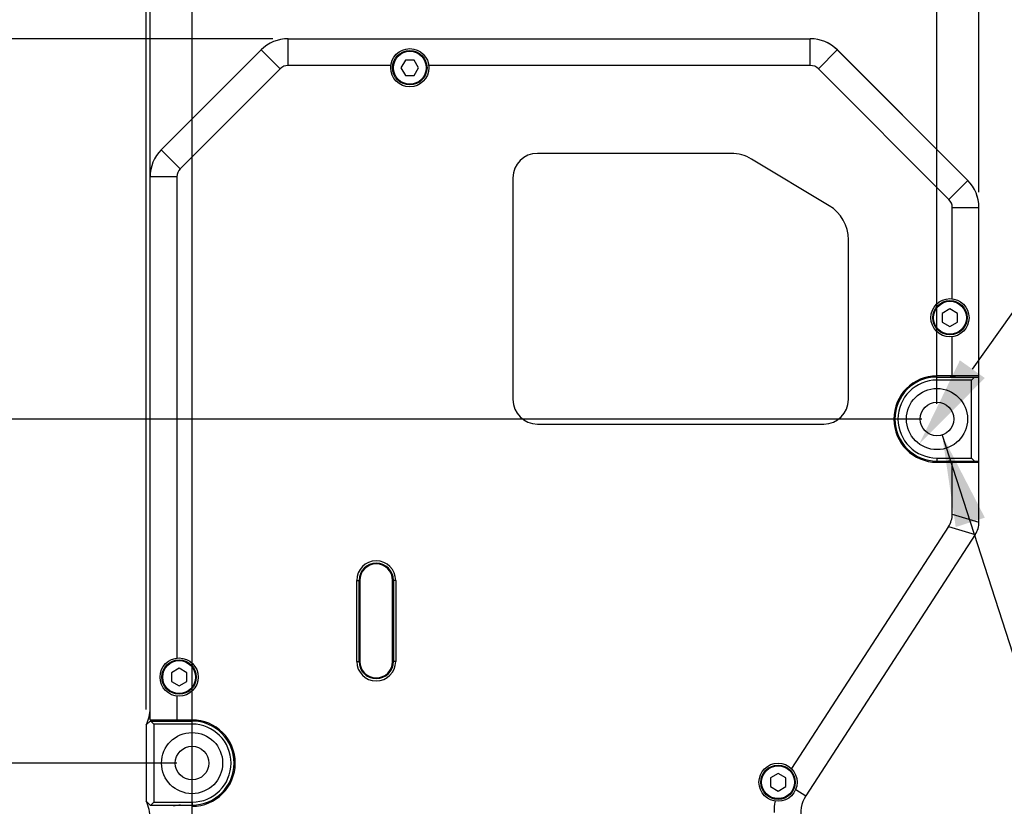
# Model space of a CAD drawing. Header units: millimetres. Extents: x 25 to 415, y 5 to 292.
# Tile 14 of 38: x 153 to 185, y 166 to 192. Entities that reach past the tile are written whole.
import ezdxf
from ezdxf.enums import TextEntityAlignment as Align

# ---------------------------------------------------------------- set-up
doc = ezdxf.new("R2010")
doc.units = ezdxf.units.MM
doc.header["$LTSCALE"] = 23.1
doc.header["$PDMODE"] = 3
doc.header["$PDSIZE"] = 8
doc.layers.get('0').update_dxf_attribs({"linetype": 'CONTINUOUS'})
doc.layers.get('Defpoints').update_dxf_attribs({"linetype": 'CONTINUOUS'})
doc.layers.add('00_COMPONENTS', color=7, linetype='CONTINUOUS')
doc.layers.add('51__DRAFT_DIMS', color=7, linetype='CONTINUOUS')
doc.styles.get("Standard").update_dxf_attribs({"font": 'simfang.ttf'})
doc.dimstyles.new('DIMSTYLE_1', dxfattribs={"dimtxt": 3, "dimasz": 3, "dimexe": 2.5, "dimexo": 0.5, "dimgap": 0.75, "dimtad": 1, "dimlfac": 4, "dimdsep": 46, "dimtxsty": 'STANDARD', "dimblk": '_FILLED', "dimblk1": '_FILLED', "dimblk2": '_FILLED', "dimcen": 0.09, "dimclrt": 3, "dimazin": 2, "dimtp": 0.3, "dimtm": 0.3, "dimtfac": 1, "dimtofl": 0, "dimtmove": 0, "dimatfit": 3, "dimldrblk": '_FILLED', "dimfxl": 1, "dimtolj": 1, "dimarcsym": 0})
doc.dimstyles.new('DIMSTYLE_2', dxfattribs={"dimtxt": 3, "dimasz": 3, "dimexe": 2.5, "dimexo": 0.5, "dimgap": 0.75, "dimtad": 1, "dimlfac": 4, "dimdsep": 46, "dimtxsty": 'STANDARD', "dimblk": '_FILLED', "dimblk1": '_FILLED', "dimblk2": '_FILLED', "dimcen": 0.09, "dimclrt": 3, "dimazin": 2, "dimtp": 0.5, "dimtm": 0.5, "dimtfac": 1, "dimtofl": 0, "dimtmove": 0, "dimatfit": 3, "dimldrblk": '_FILLED', "dimfxl": 1, "dimtolj": 1, "dimarcsym": 0})
doc.dimstyles.new('DIMSTYLE_3', dxfattribs={"dimtxt": 3, "dimasz": 3, "dimexe": 2.5, "dimexo": 0.5, "dimgap": 0.75, "dimtad": 1, "dimlfac": 4, "dimdsep": 46, "dimtxsty": 'STANDARD', "dimblk": '_FILLED', "dimblk1": '_FILLED', "dimblk2": '_FILLED', "dimcen": 0.09, "dimclrt": 3, "dimazin": 2, "dimtp": 0.1, "dimtm": 0.1, "dimtfac": 1, "dimtofl": 0, "dimtmove": 0, "dimatfit": 3, "dimldrblk": '_FILLED', "dimfxl": 1, "dimtolj": 1, "dimarcsym": 0})
doc.dimstyles.new('DIMSTYLE_4', dxfattribs={"dimtxt": 3, "dimasz": 3, "dimexe": 2.5, "dimexo": 0.5, "dimtad": 1, "dimlfac": 4, "dimdsep": 46, "dimtxsty": 'STANDARD', "dimblk": '_FILLED', "dimblk1": '_FILLED', "dimblk2": '_FILLED', "dimcen": 0.09, "dimclrt": 3, "dimazin": 2, "dimtp": 0.1, "dimtm": 0.1, "dimtfac": 1, "dimtofl": 0, "dimtmove": 0, "dimatfit": 1, "dimldrblk": '_FILLED', "dimfxl": 1, "dimtolj": 1, "dimarcsym": 0})
doc.dimstyles.new('DIMSTYLE_5', dxfattribs={"dimtxt": 3, "dimasz": 3, "dimexe": 2.5, "dimexo": 0.5, "dimtad": 1, "dimlfac": 4, "dimdsep": 46, "dimtxsty": 'STANDARD', "dimblk": '_FILLED', "dimblk1": '_FILLED', "dimblk2": '_FILLED', "dimcen": 0.09, "dimclrt": 3, "dimazin": 2, "dimtp": 0.2, "dimtm": 0.2, "dimtfac": 1, "dimtofl": 0, "dimtmove": 0, "dimatfit": 1, "dimldrblk": '_FILLED', "dimfxl": 1, "dimtolj": 1, "dimarcsym": 0})

# ---------------------------------------------------------------- blocks, each defined once
blk = doc.blocks.new('_FILLED')
at = {"color": 0, "linetype": 'ByBlock'}
blk.add_solid([(0, 0), (-1, 0.167), (-1, -0.167)], dxfattribs=at)
blk = doc.blocks.new('*D2')
at = {"layer": '51__DRAFT_DIMS', "color": 4}
for p, q in [((157.304, 169.082), (157.304, 213.262)), ((184.554, 186), (184.554, 213.262)), ((157.304, 210.762), (170.929, 210.762)), ((184.554, 210.762), (170.929, 210.762))]:
    blk.add_line(p, q, dxfattribs=at)
at = {"layer": '51__DRAFT_DIMS', "color": 4, "xscale": 3, "yscale": 3, "zscale": 3, "rotation": 180}
blk.add_blockref('_FILLED', (157.304, 210.762), dxfattribs=at)
at = {"layer": '51__DRAFT_DIMS', "color": 4, "xscale": 3, "yscale": 3, "zscale": 3}
blk.add_blockref('_FILLED', (184.554, 210.762), dxfattribs=at)
at = {"layer": '51__DRAFT_DIMS', "color": 3}
blk.add_text('109', height=3, dxfattribs=at).set_placement((170.929, 211.512), align=Align.CENTER)
blk = doc.blocks.new('*D3')
at = {"layer": '51__DRAFT_DIMS', "color": 4}
for p, q in [((161.446, 191.02), (137.543, 191.02)), ((140.043, 191.02), (140.043, 159.145)), ((140.043, 127.27), (140.043, 159.145)), ((171.741, 127.27), (137.543, 127.27))]:
    blk.add_line(p, q, dxfattribs=at)
at = {"layer": '51__DRAFT_DIMS', "color": 4, "xscale": 3, "yscale": 3, "zscale": 3}
for p, rotation in [((140.043, 191.02), 90), ((140.043, 127.27), 270)]:
    blk.add_blockref('_FILLED', p, dxfattribs=dict(at, rotation=rotation))
at = {"layer": '51__DRAFT_DIMS', "color": 3}
blk.add_text('255', height=3, rotation=90, dxfattribs=at).set_placement((139.293, 159.145), align=Align.CENTER)
blk = doc.blocks.new('*D4')
at = {"layer": '51__DRAFT_DIMS', "color": 4}
for p, q in [((158.804, 151.582), (158.804, 207.074)), ((184.554, 186), (184.554, 207.074)), ((158.804, 204.574), (171.679, 204.574)), ((184.554, 204.574), (171.679, 204.574))]:
    blk.add_line(p, q, dxfattribs=at)
at = {"layer": '51__DRAFT_DIMS', "color": 4, "xscale": 3, "yscale": 3, "zscale": 3, "rotation": 180}
blk.add_blockref('_FILLED', (158.804, 204.574), dxfattribs=at)
at = {"layer": '51__DRAFT_DIMS', "color": 4, "xscale": 3, "yscale": 3, "zscale": 3}
blk.add_blockref('_FILLED', (184.554, 204.574), dxfattribs=at)
at = {"layer": '51__DRAFT_DIMS', "color": 3}
blk.add_text('103', height=3, dxfattribs=at).set_placement((171.679, 205.324), align=Align.CENTER)
blk = doc.blocks.new('*D5')
at = {"layer": '51__DRAFT_DIMS', "color": 4}
for p, q in [((158.804, 151.582), (158.804, 198.979)), ((183.179, 179.082), (183.179, 198.979)), ((158.804, 196.479), (170.991, 196.479)), ((183.179, 196.479), (170.991, 196.479))]:
    blk.add_line(p, q, dxfattribs=at)
at = {"layer": '51__DRAFT_DIMS', "color": 4, "xscale": 3, "yscale": 3, "zscale": 3, "rotation": 180}
blk.add_blockref('_FILLED', (158.804, 196.479), dxfattribs=at)
at = {"layer": '51__DRAFT_DIMS', "color": 4, "xscale": 3, "yscale": 3, "zscale": 3}
blk.add_blockref('_FILLED', (183.179, 196.479), dxfattribs=at)
at = {"layer": '51__DRAFT_DIMS', "color": 3}
blk.add_text('97.5', height=3, dxfattribs=at).set_placement((170.991, 197.229), align=Align.CENTER)
blk = doc.blocks.new('*D6')
at = {"layer": '51__DRAFT_DIMS', "color": 4}
for p, q in [((157.304, 169.082), (157.304, 213.262)), ((157.429, 170.21), (157.429, 213.262)), ((157.304, 210.762), (146.542, 210.762)), ((146.542, 210.762), (157.366, 210.762)), ((162.429, 210.762), (157.366, 210.762)), ((157.429, 210.762), (162.429, 210.762))]:
    blk.add_line(p, q, dxfattribs=at)
at = {"layer": '51__DRAFT_DIMS', "color": 4, "xscale": 3, "yscale": 3, "zscale": 3}
blk.add_blockref('_FILLED', (157.304, 210.762), dxfattribs=at)
at = {"layer": '51__DRAFT_DIMS', "color": 4, "xscale": 3, "yscale": 3, "zscale": 3, "rotation": 180}
blk.add_blockref('_FILLED', (157.429, 210.762), dxfattribs=at)
at = {"layer": '51__DRAFT_DIMS', "color": 3}
blk.add_text('0.5', height=3, dxfattribs=at).set_placement((153.152, 211.512), align=Align.RIGHT)
blk = doc.blocks.new('*D7')
at = {"layer": '51__DRAFT_DIMS', "color": 4}
for p, q in [((158.304, 167.332), (147.273, 167.332)), ((149.773, 167.332), (149.773, 159.207)), ((149.773, 151.082), (149.773, 159.207)), ((158.304, 151.082), (147.273, 151.082))]:
    blk.add_line(p, q, dxfattribs=at)
at = {"layer": '51__DRAFT_DIMS', "color": 4, "xscale": 3, "yscale": 3, "zscale": 3}
for p, rotation in [((149.773, 167.332), 90), ((149.773, 151.082), 270)]:
    blk.add_blockref('_FILLED', p, dxfattribs=dict(at, rotation=rotation))
at = {"layer": '51__DRAFT_DIMS', "color": 3}
blk.add_text('65', height=3, rotation=90, dxfattribs=at).set_placement((149.023, 159.207), align=Align.CENTER)
blk = doc.blocks.new('*D8')
at = {"layer": '51__DRAFT_DIMS', "color": 4}
for p, q in [((149.773, 178.582), (149.773, 183.582)), ((149.773, 183.582), (149.773, 172.957)), ((182.679, 178.582), (147.273, 178.582)), ((149.773, 162.332), (149.773, 172.957)), ((158.304, 167.332), (147.273, 167.332)), ((149.773, 167.332), (149.773, 162.332))]:
    blk.add_line(p, q, dxfattribs=at)
at = {"layer": '51__DRAFT_DIMS', "color": 4, "xscale": 3, "yscale": 3, "zscale": 3}
for p, rotation in [((149.773, 178.582), 270), ((149.773, 167.332), 90)]:
    blk.add_blockref('_FILLED', p, dxfattribs=dict(at, rotation=rotation))
at = {"layer": '51__DRAFT_DIMS', "color": 3}
blk.add_text('45', height=3, rotation=90, dxfattribs=at).set_placement((149.023, 172.957), align=Align.CENTER)
blk = doc.blocks.new('*D11')
at = {"layer": '51__DRAFT_DIMS', "color": 4}
for p, q in [((183.348, 178.059), (186.624, 167.904)), ((186.624, 167.904), (190.124, 167.904)), ((190.124, 167.904), (219.12, 167.904))]:
    blk.add_line(p, q, dxfattribs=at)
at = {"layer": '51__DRAFT_DIMS', "color": 4, "xscale": 3, "yscale": 3, "zscale": 3, "rotation": 107.8818541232}
blk.add_blockref('_FILLED', (183.348, 178.059), dxfattribs=at)
at = {"layer": '51__DRAFT_DIMS', "color": 3}
for s, p in [('通孔', (208.831, 168.654)), ('3×', (191.624, 168.654)), ('4.4', (202.222, 168.654))]:
    blk.add_text(s, height=3, dxfattribs=at).set_placement(p)
blk = doc.blocks.new('*D12')
at = {"layer": '51__DRAFT_DIMS', "color": 0, "lineweight": -2}
for p in [(184.337, 180.213), (217.417, 184.717)]:
    blk.add_line(p, (187.537, 184.717), dxfattribs=at)
at = {"layer": 'Defpoints', "color": 0}
for p in [(183.758, 179.398), (182.6, 177.767)]:
    blk.add_point(p, dxfattribs=at)
at = {"layer": '51__DRAFT_DIMS', "color": 0, "linetype": 'ByBlock', "lineweight": -2, "xscale": 3, "yscale": 3, "zscale": 3, "rotation": 234.6091384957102}
blk.add_blockref('_FILLED', (182.6, 177.767), dxfattribs=at)
at = {"layer": '51__DRAFT_DIMS', "color": 3, "insert": (193.52, 193.842), "char_height": 3, "attachment_point": 1, "line_spacing_factor": 0.9}
blk.add_mtext('\\A1;{3×%%c8{\\fgdt;x}14.8\\P反面对称}', dxfattribs=at)

msp = doc.modelspace()

# ---------------------------------------------------------------- linework, layer by layer
at = {"layer": '00_COMPONENTS', "color": 4}
for p, q in [((161.9462, 190.1449), (161.9462, 191.0199)), ((179.0343, 190.1449), (179.0343, 191.0199)), ((161.681, 190.0351), (161.0623, 190.6538)), ((179.2994, 190.0351), (179.9182, 190.6538)), ((158.4135, 186.7676), (157.7948, 187.3863)), ((158.3037, 186.5024), (157.4287, 186.5024)), ((183.5689, 185.7656), (184.1876, 186.3844)), ((183.6787, 185.5005), (184.5537, 185.5005)), ((183.1787, 179.8574), (183.1787, 179.9574)), ((183.1787, 177.3074), (183.1787, 177.2074)), ((183.6787, 175.472), (184.5537, 175.2128)), ((183.5586, 175.0667), (184.4336, 174.8075)), ((164.1912, 173.3074), (164.2662, 173.3074)), ((165.4662, 173.3074), (165.3912, 173.3074)), ((164.1912, 170.6574), (164.2662, 170.6574)), ((165.4662, 170.6574), (165.3912, 170.6574)), ((158.8037, 168.6074), (158.8037, 168.7074)), ((178.5572, 166.4708), (178.8825, 166.2595)), ((158.8037, 166.0574), (158.8037, 165.9574))]:
    msp.add_line(p, q, dxfattribs=at)
at = {"layer": '00_COMPONENTS', "color": 7}
for p, q in [((161.9462, 191.0199), (179.0343, 191.0199)), ((161.0623, 190.6538), (157.7948, 187.3863)), ((184.1876, 186.3844), (179.9182, 190.6538)), ((184.1876, 186.386), (179.9198, 190.6538)), ((165.3082, 190.1449), (161.9462, 190.1449)), ((165.7844, 190.3199), (165.64, 190.0699)), ((166.073, 190.3199), (165.7844, 190.3199)), ((166.2174, 190.0699), (166.073, 190.3199)), ((179.0343, 190.1449), (166.5492, 190.1449)), ((161.681, 190.0351), (158.4135, 186.7676)), ((165.64, 190.0699), (165.7844, 189.8199)), ((165.7844, 189.8199), (166.073, 189.8199)), ((166.073, 189.8199), (166.2174, 190.0699)), ((183.5689, 185.7656), (179.2994, 190.0351)), ((176.4407, 187.2699), (170.1037, 187.2699)), ((179.6482, 185.5592), (177.1102, 187.0842)), ((157.4287, 168.7449), (157.4287, 186.5024)), ((158.3037, 186.5024), (158.3037, 170.7654)), ((169.3037, 186.4699), (169.3037, 179.2199)), ((183.6787, 182.5154), (183.6787, 185.5005)), ((184.5537, 175.2145), (184.5537, 185.5005)), ((180.2787, 179.2199), (180.2787, 184.4449)), ((183.6037, 182.1836), (183.3537, 182.0392)), ((183.8537, 182.0392), (183.6037, 182.1836)), ((183.3537, 182.0392), (183.3537, 181.7505)), ((183.3537, 181.7505), (183.6037, 181.6062)), ((183.6037, 181.6062), (183.8537, 181.7505)), ((183.8537, 181.7505), (183.8537, 182.0392)), ((183.6787, 179.9949), (183.6787, 181.2744)), ((184.5537, 179.9949), (183.1787, 179.9949)), ((183.1787, 179.9574), (184.5537, 179.9574)), ((184.3037, 179.8574), (183.1787, 179.8574)), ((184.4037, 179.9574), (184.3037, 179.8574)), ((184.3037, 177.3074), (184.3037, 179.8574)), ((170.1037, 178.4199), (179.4787, 178.4199)), ((183.1787, 177.3074), (184.3037, 177.3074)), ((184.3037, 177.3074), (184.4037, 177.2074)), ((183.1787, 177.2074), (184.5537, 177.2074)), ((183.1787, 177.1699), (184.5537, 177.1699)), ((183.6787, 175.472), (183.6787, 177.1699)), ((183.5586, 175.0667), (178.4184, 167.1515)), ((184.4327, 174.8061), (178.8825, 166.2595)), ((164.1912, 170.6574), (164.1912, 173.3074)), ((164.2662, 170.6574), (164.2662, 173.3074)), ((164.2912, 173.3074), (164.2912, 170.6574)), ((165.3662, 170.6574), (165.3662, 173.3074)), ((165.3912, 173.3074), (165.3912, 170.6574)), ((165.4662, 173.3074), (165.4662, 170.6574)), ((158.3787, 170.4336), (158.1287, 170.2892)), ((158.1287, 170.2892), (158.1287, 170.0005)), ((158.6287, 170.2892), (158.3787, 170.4336)), ((158.6287, 170.0005), (158.6287, 170.2892)), ((158.1287, 170.0005), (158.3787, 169.8562)), ((158.3787, 169.8562), (158.6287, 170.0005)), ((158.3037, 169.5244), (158.3037, 168.7449)), ((157.4287, 168.7074), (157.3037, 168.5824)), ((157.3037, 168.5824), (157.3037, 166.0824)), ((157.4287, 168.7449), (158.8037, 168.7449)), ((157.4287, 168.7074), (158.8037, 168.7074)), ((157.5537, 168.6074), (157.4537, 168.7074)), ((157.5537, 168.6074), (157.5537, 166.0574)), ((158.8037, 168.6074), (157.5537, 168.6074)), ((177.9787, 166.9961), (177.7287, 166.8517)), ((178.2287, 166.8517), (177.9787, 166.9961)), ((177.7287, 166.8517), (177.7287, 166.563)), ((178.2287, 166.563), (178.2287, 166.8517)), ((177.7287, 166.563), (177.9787, 166.4187)), ((177.9787, 166.4187), (178.2287, 166.563)), ((157.3037, 166.0824), (157.4287, 165.9574)), ((157.4287, 165.9574), (158.8037, 165.9574)), ((157.4537, 165.9574), (157.5537, 166.0574)), ((157.5537, 166.0574), (158.8037, 166.0574))]:
    msp.add_line(p, q, dxfattribs=at)
for centre, radius in [((165.9287, 190.0699), 0.625), ((165.9287, 190.0699), 0.5625), ((183.6037, 181.8949), 0.625), ((183.6037, 181.8949), 0.5625), ((183.1787, 178.5824), 1), ((183.1787, 178.5824), 0.55), ((158.3787, 170.1449), 0.625), ((158.3787, 170.1449), 0.5625), ((158.8037, 167.3324), 1), ((158.8037, 167.3324), 0.55), ((177.9787, 166.7074), 0.625), ((177.9787, 166.7074), 0.5625)]:
    msp.add_circle(centre, radius, dxfattribs=at)
at = {"layer": '00_COMPONENTS', "color": 4}
for centre in [(165.9287, 190.0699), (183.6037, 181.8949), (158.3787, 170.1449), (177.9787, 166.7074)]:
    msp.add_circle(centre, 0.5375, dxfattribs=at)
at = {"layer": '00_COMPONENTS', "color": 7}
for centre, radius, start, end in [((161.9462, 189.7699), 1.25, 90, 135), ((179.0343, 189.7699), 1.25, 45, 90), ((179.0359, 189.7699), 1.25, 45, 90), ((161.9462, 189.7699), 0.375, 90, 135), ((179.0343, 189.7699), 0.375, 45, 90), ((158.6787, 186.5024), 1.25, 135, 180), ((170.1037, 186.4699), 0.8, 90, 180), ((176.4407, 185.9699), 1.3, 59, 90), ((158.6787, 186.5024), 0.375, 135, 180), ((183.3037, 185.5021), 1.25, 0, 45), ((183.3037, 185.5005), 1.25, 0, 45), ((183.3037, 185.5005), 0.375, 0, 45), ((178.9787, 184.4449), 1.3, 0, 59), ((183.1787, 178.5824), 1.4125, 90, 270), ((183.1787, 178.5824), 1.375, 90, 270), ((183.1787, 178.5824), 1.275, 90, 270), ((183.5537, 180.7074), 0.75, 270, 288.18837), ((170.1037, 179.2199), 0.8, 180, 270), ((179.4787, 179.2199), 0.8, 270, 360), ((183.5537, 176.4574), 0.75, 71.81163, 90), ((183.8037, 175.2145), 0.75, 327, 360), ((164.8287, 173.3074), 0.6375, 0, 180), ((164.8287, 173.3074), 0.5625, 0, 180), ((164.8287, 173.3074), 0.5375, 0, 180), ((164.8287, 170.6574), 0.6375, 180, 360), ((164.8287, 170.6574), 0.5625, 180, 360), ((164.8287, 170.6574), 0.5375, 180, 360), ((156.1787, 169.1272), 1.25, 334.15807, 360), ((158.4287, 169.4574), 0.75, 251.81163, 270), ((158.8037, 167.3324), 1.4125, 270, 90), ((158.8037, 167.3324), 1.375, 270, 90), ((158.8037, 167.3324), 1.275, 270, 90), ((179.7212, 165.7149), 1, 147, 242), ((156.1787, 165.5375), 1.25, 0, 25.84193), ((158.4287, 165.2074), 0.75, 90, 108.18837), ((179.7212, 165.7149), 1.875, 168.47194, 180)]:
    msp.add_arc(centre, radius, start, end, dxfattribs=at)
msp.add_ellipse((180.6553, 176.1471), major_axis=(2.9932, -0.8866), ratio=0.4805021, start_param=-0.1413816, end_param=0.1413816, dxfattribs=at)

# ---------------------------------------------------------------- dimensions: what is measured, and where the dimension line sits
at = {"layer": '51__DRAFT_DIMS', "color": 4}
for base, p1, p2, dimstyle, picture, middle in [((157.4287, 210.7624), (157.3037, 168.5824), (157.4287, 169.7096), 'DIMSTYLE_3', '*D6', (149.7826, 210.7624)), ((184.5537, 210.7624), (157.3037, 168.5824), (184.5537, 185.5005), 'DIMSTYLE_1', '*D2', (171.0283, 210.7624)), ((183.1787, 196.4793), (158.8037, 151.0824), (183.1787, 178.5824), 'DIMSTYLE_1', '*D5', (170.9121, 196.4793))]:
    dim = msp.add_linear_dim(base=base, p1=p1, p2=p2, dimstyle=dimstyle, dxfattribs=at)
    dim.commit()
    dim.dimension.update_dxf_attribs({"geometry": picture, "text_midpoint": middle, "dimtype": 160})
for base, p1, p2, angle, dimstyle, picture, middle in [((158.8037, 204.5744), (184.5537, 185.5005), (158.8037, 151.0824), 180, 'DIMSTYLE_1', '*D4', (171.7607, 204.5744)), ((140.0429, 127.2699), (161.9462, 191.0199), (172.2412, 127.2699), 270, 'DIMSTYLE_2', '*D3', (140.0429, 159.0863)), ((149.7726, 167.3324), (183.1787, 178.5824), (158.8037, 167.3324), 270, 'DIMSTYLE_1', '*D8', (149.7726, 172.8666)), ((149.7726, 167.3324), (158.8037, 151.0824), (158.8037, 167.3324), 90, 'DIMSTYLE_1', '*D7', (149.7726, 159.1459))]:
    dim = msp.add_linear_dim(base=base, p1=p1, p2=p2, angle=angle, dimstyle=dimstyle, dxfattribs=at)
    dim.commit()
    dim.dimension.update_dxf_attribs({"geometry": picture, "text_midpoint": middle, "dimtype": 160})
for p1, p2, text, dimstyle, picture, middle in [((183.7578, 179.3976), (182.5995, 177.7672), '{3×%%c<>{\\fgdt;x}14.8\\P反面对称}', 'DIMSTYLE_5', '*D12', (205.4683, 184.7168)), ((183.3476, 178.059), (183.0098, 179.1058), '3×%%c<>通孔', 'DIMSTYLE_4', '*D11', (204.6219, 170.1544))]:
    dim = msp.add_diameter_dim_2p(p1=p1, p2=p2, text=text, dimstyle=dimstyle, override={"dimtih": 1, "dimtoh": 1, "dimpost": '<>'}, dxfattribs=at)
    dim.commit()
    dim.dimension.update_dxf_attribs({"geometry": picture, "text_midpoint": middle, "dimtype": 163})

doc.saveas('drawing.dxf')
